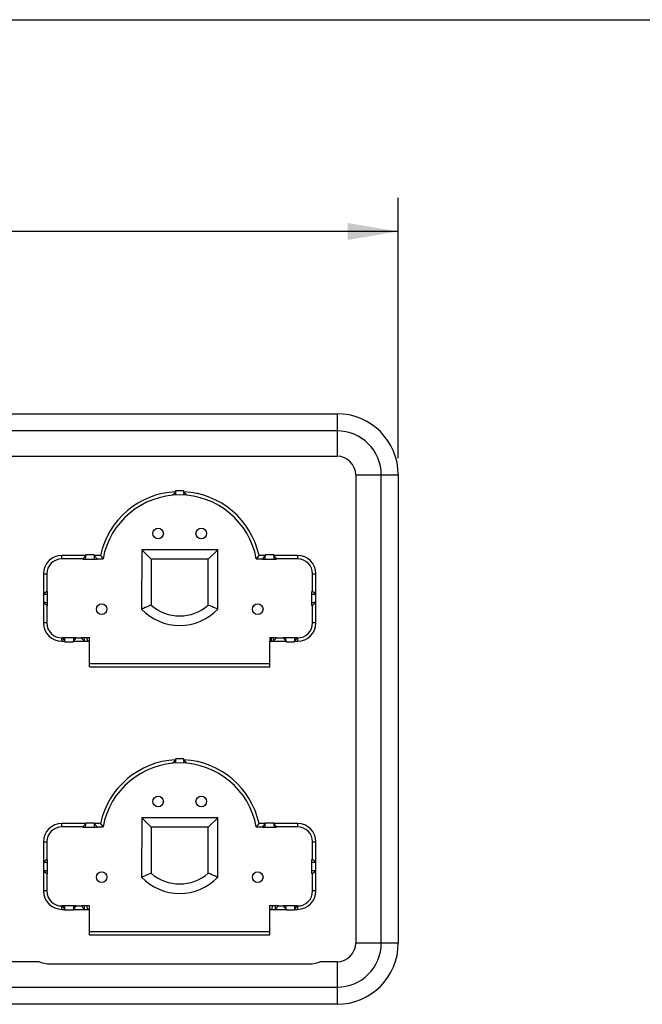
# Model space of a CAD drawing. Header units: inches. Extents: x 0 to 17, y 0 to 11.
# Tile 5 of 10: x 6.2 to 8.5, y 7.4 to 11. Entities that reach past the tile are written whole.
import ezdxf

# ---------------------------------------------------------------- set-up
doc = ezdxf.new("R2010")
doc.units = ezdxf.units.IN
doc.header["$LTSCALE"] = 0.935
doc.header["$MEASUREMENT"] = 0
doc.layers.get('0').update_dxf_attribs({"linetype": 'CONTINUOUS'})
doc.styles.get("Standard").update_dxf_attribs({"font": 'txt', "width": 0.8})
doc.dimstyles.new('DIMSTYLE_1', dxfattribs={"dimtxt": 0.15625, "dimasz": 0.1875, "dimexe": 0.125, "dimexo": 0.0625, "dimgap": 0.039062, "dimtad": 0, "dimtih": 1, "dimtoh": 1, "dimdec": 1, "dimlfac": 2.5, "dimzin": 4, "dimdsep": 46, "dimtxsty": 'Standard', "dimblk": '_FILLED', "dimblk1": '_FILLED', "dimblk2": '_FILLED', "dimcen": 0.09, "dimazin": 1, "dimtfac": 1, "dimtofl": 0, "dimtmove": 0, "dimatfit": 3, "dimldrblk": '_FILLED', "dimfxl": 1, "dimtolj": 1, "dimtzin": 4, "dimarcsym": 0})

# ---------------------------------------------------------------- blocks, each defined once
blk = doc.blocks.new('_FILLED')
at = {"color": 0, "linetype": 'ByBlock'}
blk.add_solid([(0, 0), (-1, 0.167), (-1, -0.167)], dxfattribs=at)
blk = doc.blocks.new('*D1')
at = {"color": 7, "linetype": 'Continuous', "transparency": 16777216}
for p, q in [((2.3868, 9.3773), (2.3868, 10.3411)), ((7.5964, 9.3773), (7.5964, 10.3411)), ((2.3868, 10.2161), (4.9916, 10.2161)), ((7.5964, 10.2161), (4.9916, 10.2161))]:
    blk.add_line(p, q, dxfattribs=at)
at = {"color": 7, "linetype": 'Continuous', "transparency": 16777216, "xscale": 0.1875, "yscale": 0.1875, "zscale": 0.1875, "rotation": 180}
blk.add_blockref('_FILLED', (2.3868, 10.2161), dxfattribs=at)
at = {"color": 7, "linetype": 'Continuous', "transparency": 16777216, "xscale": 0.1875, "yscale": 0.1875, "zscale": 0.1875}
blk.add_blockref('_FILLED', (7.5964, 10.2161), dxfattribs=at)
at = {"color": 7, "linetype": 'Continuous', "transparency": 16777216, "insert": (5.0006, 10.4114), "char_height": 0.15625, "width": 0.625, "attachment_point": 2, "line_spacing_factor": 0.9}
blk.add_mtext('330.8', dxfattribs=at)

msp = doc.modelspace()

# ---------------------------------------------------------------- linework, layer by layer
at = {"color": 7, "linetype": 'Continuous'}
for p, q in [((0, 11), (17, 11)), ((2.61365, 9.54165), (7.36956, 9.54165)), ((7.36956, 9.54165), (7.36956, 9.38416)), ((7.36956, 9.47842), (2.61365, 9.47842)), ((2.61365, 9.38416), (7.36956, 9.38416)), ((7.43893, 9.31479), (7.59642, 9.31479)), ((7.43893, 9.31479), (7.43893, 7.58251)), ((7.53319, 7.58251), (7.53319, 9.31479)), ((7.59642, 9.31479), (7.59642, 7.58251)), ((6.77113, 9.2563), (6.77113, 9.25292)), ((6.80264, 9.25292), (6.80263, 9.2563)), ((6.64605, 9.03836), (6.64604, 8.81836)), ((6.92771, 9.03836), (6.64605, 9.03836)), ((6.68113, 9.00328), (6.64605, 9.03836)), ((6.89264, 9.00328), (6.92771, 9.03836)), ((6.92772, 8.81836), (6.92771, 9.03836)), ((6.43885, 9.01694), (6.3507, 9.01694)), ((6.3507, 9.00456), (6.3507, 9.01694)), ((6.42854, 9.00456), (6.3507, 9.00456)), ((6.43885, 9.01694), (6.42854, 9.00456)), ((6.42854, 9.00456), (6.42854, 9.00298)), ((6.42854, 9.00298), (6.48066, 9.00298)), ((6.47035, 9.01873), (6.43885, 9.01873)), ((6.43885, 9.01873), (6.43885, 9.01694)), ((6.47035, 9.01694), (6.47035, 9.01873)), ((6.4931, 9.01694), (6.47035, 9.01693)), ((6.48066, 9.00456), (6.47035, 9.01693)), ((6.48066, 9.00456), (6.50323, 9.00456)), ((6.48066, 9.00298), (6.48066, 9.00456)), ((6.68113, 9.00328), (6.68112, 8.83322)), ((6.89264, 9.00328), (6.68113, 9.00328)), ((6.89265, 8.83322), (6.89264, 9.00328)), ((7.07053, 9.00456), (7.0931, 9.00456)), ((7.10342, 9.01694), (7.08067, 9.01694)), ((7.10342, 9.01694), (7.0931, 9.00456)), ((7.0931, 9.00456), (7.0931, 9.00298)), ((7.0931, 9.00298), (7.14523, 9.00298)), ((7.13491, 9.01873), (7.10342, 9.01873)), ((7.10342, 9.01873), (7.10342, 9.01694)), ((7.13492, 9.01694), (7.13491, 9.01873)), ((7.22307, 9.01694), (7.13491, 9.01694)), ((7.14523, 9.00456), (7.13492, 9.01693)), ((7.22307, 9.00456), (7.14523, 9.00456)), ((7.14523, 9.00298), (7.14523, 9.00456)), ((7.22307, 9.01694), (7.22307, 9.00456)), ((6.28238, 8.94862), (6.29476, 8.94862)), ((6.28238, 8.94862), (6.28238, 8.87385)), ((6.29476, 8.94862), (6.29476, 8.88416)), ((7.27901, 8.94862), (7.29139, 8.94862)), ((7.27901, 8.88416), (7.27901, 8.94862)), ((7.29139, 8.87385), (7.29139, 8.94862)), ((6.28234, 8.87385), (6.28229, 8.84235)), ((6.29476, 8.88416), (6.28238, 8.87385)), ((6.29791, 8.88416), (6.29476, 8.88416)), ((6.29791, 8.83204), (6.29791, 8.88416)), ((7.27901, 8.88416), (7.27586, 8.88416)), ((7.27586, 8.83204), (7.27586, 8.88416)), ((7.29139, 8.87385), (7.27901, 8.88416)), ((7.29147, 8.84235), (7.29143, 8.87385)), ((6.28238, 8.84235), (6.29476, 8.83204)), ((6.28238, 8.84235), (6.28238, 8.76759)), ((6.29476, 8.83204), (6.29791, 8.83204)), ((6.29476, 8.83204), (6.29476, 8.76759)), ((7.27586, 8.83204), (7.27901, 8.83204)), ((7.27901, 8.83204), (7.29139, 8.84235)), ((7.27901, 8.76759), (7.27901, 8.83204)), ((7.29139, 8.76759), (7.29139, 8.84235)), ((6.29476, 8.76759), (6.28238, 8.76759)), ((7.29139, 8.76759), (7.27901, 8.76759)), ((6.35137, 8.71164), (6.3507, 8.71164)), ((6.3507, 8.69926), (6.3507, 8.71164)), ((6.35137, 8.71322), (6.4035, 8.71322)), ((6.35137, 8.71322), (6.35137, 8.71164)), ((6.35137, 8.71164), (6.36168, 8.69927)), ((6.39318, 8.69927), (6.4035, 8.71164)), ((6.4035, 8.71164), (6.4035, 8.71322)), ((6.4035, 8.71164), (6.42153, 8.71164)), ((6.42153, 8.71322), (6.45302, 8.71322)), ((6.42153, 8.71164), (6.42153, 8.71322)), ((6.42153, 8.71164), (6.43392, 8.69926)), ((6.43392, 8.69926), (6.43392, 8.71322)), ((6.44347, 8.71322), (6.4439, 8.69926)), ((6.45302, 8.60478), (6.45302, 8.71322)), ((7.12074, 8.71322), (7.14551, 8.71322)), ((7.12074, 8.71322), (7.12074, 8.69979)), ((7.1265, 8.69926), (7.12692, 8.71322)), ((7.13311, 8.71322), (7.13311, 8.69926)), ((7.13311, 8.69926), (7.14551, 8.71164)), ((7.14551, 8.71322), (7.14551, 8.71164)), ((7.14551, 8.71164), (7.17027, 8.71164)), ((7.17027, 8.71322), (7.22239, 8.71322)), ((7.17027, 8.71164), (7.17027, 8.71322)), ((7.17027, 8.71164), (7.18058, 8.69927)), ((7.21208, 8.69927), (7.22239, 8.71164)), ((7.22239, 8.71164), (7.22239, 8.71322)), ((7.22307, 8.71164), (7.22239, 8.71164)), ((7.22307, 8.71164), (7.22307, 8.69926)), ((6.3507, 8.69926), (6.36168, 8.69927)), ((6.36168, 8.69927), (6.36169, 8.69747)), ((6.36169, 8.69747), (6.39318, 8.69747)), ((6.39318, 8.69926), (6.45302, 8.69926)), ((6.39318, 8.69747), (6.39318, 8.69926)), ((6.45302, 8.70009), (6.4439, 8.69926)), ((7.12074, 8.69926), (7.18058, 8.69926)), ((7.12074, 8.60478), (7.12074, 8.69926)), ((7.18058, 8.69926), (7.18058, 8.69747)), ((7.18058, 8.69747), (7.21208, 8.69747)), ((7.21208, 8.69927), (7.22307, 8.69926)), ((7.21208, 8.69747), (7.21208, 8.69927)), ((6.45302, 8.61716), (7.12074, 8.61716)), ((6.45302, 8.60478), (7.12074, 8.60478)), ((6.77113, 8.26417), (6.77113, 8.2608)), ((6.80264, 8.2608), (6.80263, 8.26417)), ((6.43885, 8.02481), (6.3507, 8.02481)), ((6.3507, 8.01243), (6.3507, 8.02481)), ((6.43885, 8.02481), (6.42854, 8.01243)), ((6.47035, 8.02661), (6.43885, 8.02661)), ((6.43885, 8.02661), (6.43885, 8.02481)), ((6.47035, 8.02481), (6.47035, 8.02661)), ((6.4931, 8.02481), (6.47035, 8.02481)), ((6.48066, 8.01243), (6.47035, 8.02481)), ((6.64605, 8.04623), (6.64604, 7.82623)), ((6.92771, 8.04623), (6.64605, 8.04623)), ((6.68113, 8.01115), (6.64605, 8.04623)), ((6.89264, 8.01115), (6.92771, 8.04623)), ((6.92772, 7.82623), (6.92771, 8.04623)), ((7.10342, 8.02481), (7.08067, 8.02481)), ((7.10342, 8.02481), (7.0931, 8.01243)), ((7.13491, 8.02661), (7.10342, 8.02661)), ((7.10342, 8.02661), (7.10342, 8.02481)), ((7.13492, 8.02481), (7.13491, 8.02661)), ((7.22307, 8.02481), (7.13491, 8.02481)), ((7.14523, 8.01243), (7.13492, 8.02481)), ((7.22307, 8.02481), (7.22307, 8.01243)), ((6.42854, 8.01243), (6.3507, 8.01243)), ((6.42854, 8.01243), (6.42854, 8.01086)), ((6.42854, 8.01086), (6.48066, 8.01086)), ((6.48066, 8.01243), (6.50323, 8.01243)), ((6.48066, 8.01086), (6.48066, 8.01243)), ((6.68113, 8.01115), (6.68112, 7.84109)), ((6.89264, 8.01115), (6.68113, 8.01115)), ((6.89265, 7.84109), (6.89264, 8.01115)), ((7.07053, 8.01243), (7.0931, 8.01243)), ((7.0931, 8.01243), (7.0931, 8.01086)), ((7.0931, 8.01086), (7.14523, 8.01086)), ((7.22307, 8.01243), (7.14523, 8.01243)), ((7.14523, 8.01086), (7.14523, 8.01243)), ((6.28238, 7.95649), (6.29476, 7.95649)), ((6.28238, 7.95649), (6.28238, 7.88172)), ((6.29476, 7.95649), (6.29476, 7.89204)), ((7.27901, 7.95649), (7.29139, 7.95649)), ((7.27901, 7.89204), (7.27901, 7.95649)), ((7.29139, 7.88172), (7.29139, 7.95649)), ((6.28234, 7.88172), (6.28229, 7.85023)), ((6.29476, 7.89204), (6.28238, 7.88172)), ((6.29791, 7.89204), (6.29476, 7.89204)), ((6.29791, 7.83991), (6.29791, 7.89204)), ((7.27901, 7.89204), (7.27586, 7.89204)), ((7.27586, 7.83991), (7.27586, 7.89204)), ((7.29139, 7.88172), (7.27901, 7.89204)), ((7.29147, 7.85023), (7.29143, 7.88172)), ((6.28238, 7.85023), (6.29476, 7.83991)), ((6.28238, 7.85023), (6.28238, 7.77546)), ((6.29476, 7.83991), (6.29791, 7.83991)), ((6.29476, 7.83991), (6.29476, 7.77546)), ((7.27586, 7.83991), (7.27901, 7.83991)), ((7.27901, 7.83991), (7.29139, 7.85023)), ((7.27901, 7.77546), (7.27901, 7.83991)), ((7.29139, 7.77546), (7.29139, 7.85023)), ((6.29476, 7.77546), (6.28238, 7.77546)), ((7.29139, 7.77546), (7.27901, 7.77546)), ((6.35137, 7.71952), (6.3507, 7.71952)), ((6.3507, 7.70714), (6.3507, 7.71952)), ((6.3507, 7.70714), (6.36168, 7.70714)), ((6.35137, 7.72109), (6.4035, 7.72109)), ((6.35137, 7.72109), (6.35137, 7.71952)), ((6.35137, 7.71952), (6.36168, 7.70714)), ((6.36168, 7.70714), (6.36169, 7.70535)), ((6.36169, 7.70535), (6.39318, 7.70535)), ((6.39318, 7.70714), (6.4035, 7.71952)), ((6.39318, 7.70714), (6.45302, 7.70714)), ((6.39318, 7.70535), (6.39318, 7.70714)), ((6.4035, 7.71952), (6.4035, 7.72109)), ((6.4035, 7.71952), (6.42153, 7.71952)), ((6.42153, 7.72109), (6.45302, 7.72109)), ((6.42153, 7.71952), (6.42153, 7.72109)), ((6.42153, 7.71952), (6.43392, 7.70714)), ((6.43392, 7.70714), (6.43392, 7.72109)), ((6.44347, 7.72109), (6.4439, 7.70714)), ((6.45302, 7.70797), (6.4439, 7.70714)), ((6.45302, 7.61265), (6.45302, 7.72109)), ((7.12074, 7.72109), (7.15224, 7.72109)), ((7.12074, 7.61265), (7.12074, 7.72109)), ((7.12987, 7.70714), (7.12074, 7.70797)), ((7.12074, 7.70714), (7.18058, 7.70714)), ((7.12987, 7.70714), (7.13029, 7.72109)), ((7.13984, 7.72109), (7.13984, 7.70714)), ((7.13984, 7.70714), (7.15224, 7.71952)), ((7.15224, 7.72109), (7.15224, 7.71952)), ((7.15224, 7.71952), (7.17027, 7.71952)), ((7.17027, 7.72109), (7.22239, 7.72109)), ((7.17027, 7.71952), (7.17027, 7.72109)), ((7.17027, 7.71952), (7.18058, 7.70714)), ((7.18058, 7.70714), (7.18058, 7.70535)), ((7.18058, 7.70535), (7.21208, 7.70535)), ((7.21208, 7.70714), (7.22239, 7.71952)), ((7.21208, 7.70714), (7.22307, 7.70714)), ((7.21208, 7.70535), (7.21208, 7.70714)), ((7.22239, 7.71952), (7.22239, 7.72109)), ((7.22307, 7.71952), (7.22239, 7.71952)), ((7.22307, 7.71952), (7.22307, 7.70714)), ((6.45302, 7.62503), (7.12074, 7.62503)), ((6.45302, 7.61265), (7.12074, 7.61265)), ((7.59642, 7.58251), (7.43893, 7.58251)), ((6.26554, 7.51314), (6.11137, 7.51314)), ((7.36956, 7.51314), (7.30822, 7.51314)), ((7.36956, 7.51314), (7.36956, 7.35565)), ((7.2672, 7.50377), (6.30657, 7.50377)), ((2.61365, 7.41888), (7.36956, 7.41888)), ((7.36956, 7.35565), (2.61365, 7.35565))]:
    msp.add_line(p, q, dxfattribs=at)
for centre in [(6.70688, 9.09829), (6.86688, 9.09829), (6.49791, 8.8182), (7.07586, 8.8182), (6.70688, 8.10616), (6.86688, 8.10616), (6.49791, 7.82607), (7.07586, 7.82607)]:
    msp.add_circle(centre, 0.01969, dxfattribs=at)
for centre, radius, start, end in [((7.36956, 9.31479), 0.22686, 0, 90), ((7.36956, 9.31479), 0.16363, 0, 90), ((7.36956, 9.31479), 0.06937, 0, 90), ((6.78688, 8.95259), 0.30412, 87.03176, 92.96824), ((6.78688, 8.95259), 0.30075, 93.00335, 167.64555), ((6.78688, 8.95259), 0.28837, 10.38222, 169.61778), ((7.59562, 8.59569), 1.05439, 141.44076, 142.34824), ((6.78688, 8.95259), 0.30075, 12.35445, 86.99665), ((5.97814, 8.59569), 1.05439, 37.65176, 38.55924), ((6.3507, 8.94862), 0.06832, 90, 180), ((6.3507, 8.94862), 0.05594, 90, 180), ((7.21746, 9.59971), 0.92969, 218.8176, 219.8037), ((6.35631, 9.59971), 0.92969, 320.1963, 321.1824), ((7.22307, 8.94862), 0.06832, 0, 90), ((7.22307, 8.94862), 0.05594, 0, 90), ((6.78688, 8.95259), 0.15949, 228.45857, 311.54143), ((6.78688, 8.95259), 0.19456, 223.62331, 316.37669), ((6.3507, 8.76759), 0.06832, 180, 270), ((6.3507, 8.76759), 0.05594, 180, 270), ((7.22307, 8.76759), 0.06832, 270, 360), ((7.22307, 8.76759), 0.05594, 270, 360), ((6.78688, 7.96046), 0.30075, 93.00335, 167.64555), ((6.78688, 7.96046), 0.28837, 10.38222, 169.61778), ((7.59562, 7.60357), 1.05439, 141.44076, 142.34824), ((6.78688, 7.96046), 0.30412, 87.03176, 92.96824), ((5.97814, 7.60357), 1.05439, 37.65176, 38.55924), ((6.78688, 7.96046), 0.30075, 12.35445, 86.99665), ((6.3507, 7.95649), 0.06832, 90, 180), ((7.21746, 8.60758), 0.92969, 218.8176, 219.8037), ((6.35631, 8.60758), 0.92969, 320.1963, 321.1824), ((7.22307, 7.95649), 0.06832, 0, 90), ((6.3507, 7.95649), 0.05594, 90, 180), ((7.22307, 7.95649), 0.05594, 0, 90), ((6.78688, 7.96046), 0.15949, 228.45857, 311.54143), ((6.78688, 7.96046), 0.19456, 223.62331, 316.37669), ((6.3507, 7.77546), 0.06832, 180, 270), ((6.3507, 7.77546), 0.05594, 180, 270), ((7.22307, 7.77546), 0.06832, 270, 360), ((7.22307, 7.77546), 0.05594, 270, 360), ((7.36956, 7.58251), 0.22686, 270, 360), ((7.36956, 7.58251), 0.16363, 270, 360), ((7.36956, 7.58251), 0.06937, 270, 360)]:
    msp.add_arc(centre, radius, start, end, dxfattribs=at)
for points, knots in [([(6.77113, 9.25292), (6.77111, 9.25129), (6.77105, 9.24833), (6.77094, 9.24484), (6.77079, 9.24267), (6.77071, 9.2415), (6.77059, 9.24094), (6.77053, 9.2405), (6.77045, 9.24049)], [0, 0, 0, 0, 0.3917769, 0.7136198, 0.8344461, 0.9236994, 0.9790608, 1, 1, 1, 1]), ([(6.80332, 9.24049), (6.80323, 9.2405), (6.80318, 9.24094), (6.80305, 9.2415), (6.80297, 9.24267), (6.80283, 9.24484), (6.80272, 9.24833), (6.80265, 9.25129), (6.80264, 9.25292)], [0, 0, 0, 0, 0.0209392, 0.0763007, 0.1655539, 0.2863808, 0.6082249, 1, 1, 1, 1]), ([(6.43816, 9.00298), (6.43826, 9.00298), (6.43831, 9.0035), (6.43845, 9.00412), (6.43853, 9.00545), (6.43863, 9.0071), (6.43871, 9.00919), (6.43881, 9.0125), (6.43884, 9.01512), (6.43885, 9.01694)], [0, 0, 0, 0, 0.0203682, 0.0765325, 0.1668351, 0.2889736, 0.4392297, 0.6115213, 1, 1, 1, 1]), ([(6.47035, 9.01693), (6.47036, 9.01512), (6.47039, 9.0125), (6.47048, 9.00919), (6.47056, 9.0071), (6.47067, 9.00545), (6.47075, 9.00412), (6.47088, 9.00349), (6.47094, 9.00298), (6.47103, 9.00298)], [0, 0, 0, 0, 0.3888871, 0.5611964, 0.7112102, 0.833237, 0.923518, 0.9796514, 1, 1, 1, 1]), ([(7.10273, 9.00298), (7.10283, 9.00298), (7.10288, 9.0035), (7.10301, 9.00412), (7.1031, 9.00545), (7.1032, 9.0071), (7.10328, 9.00919), (7.10337, 9.0125), (7.10341, 9.01512), (7.10342, 9.01694)], [0, 0, 0, 0, 0.0203682, 0.0765325, 0.1668351, 0.2889736, 0.4392297, 0.6115213, 1, 1, 1, 1]), ([(7.13492, 9.01693), (7.13493, 9.01512), (7.13496, 9.0125), (7.13505, 9.00919), (7.13513, 9.0071), (7.13523, 9.00545), (7.13532, 9.00412), (7.13545, 9.00349), (7.13551, 9.00298), (7.1356, 9.00298)], [0, 0, 0, 0, 0.3888871, 0.5611964, 0.7112102, 0.833237, 0.923518, 0.9796514, 1, 1, 1, 1]), ([(6.28238, 8.87385), (6.28436, 8.87385), (6.28725, 8.87387), (6.29091, 8.87396), (6.29324, 8.87404), (6.29511, 8.87415), (6.29662, 8.87423), (6.29732, 8.87438), (6.29791, 8.87443), (6.29791, 8.87454)], [0, 0, 0, 0, 0.3826382, 0.5550754, 0.70607, 0.8298679, 0.9220206, 0.9794925, 1, 1, 1, 1]), ([(7.27586, 8.87454), (7.27586, 8.87443), (7.27645, 8.87438), (7.27715, 8.87423), (7.27866, 8.87415), (7.28052, 8.87404), (7.28286, 8.87396), (7.28652, 8.87387), (7.2894, 8.87385), (7.29139, 8.87385)], [0, 0, 0, 0, 0.0205533, 0.0779806, 0.170133, 0.293937, 0.4449294, 0.6173729, 1, 1, 1, 1]), ([(6.29791, 8.84167), (6.29791, 8.84177), (6.29732, 8.84182), (6.29662, 8.84197), (6.29511, 8.84206), (6.29324, 8.84216), (6.29091, 8.84224), (6.28725, 8.84233), (6.28436, 8.84235), (6.28238, 8.84235)], [0, 0, 0, 0, 0.0205073, 0.07798, 0.1701424, 0.2939387, 0.444943, 0.6173812, 1, 1, 1, 1]), ([(6.68112, 8.83322), (6.6782, 8.83191), (6.66659, 8.82677), (6.65486, 8.82189), (6.64604, 8.81836)], [0, 0, 0, 0, 0.2517377, 1, 1, 1, 1]), ([(6.92772, 8.81836), (6.9248, 8.81953), (6.91303, 8.8243), (6.90135, 8.8293), (6.89265, 8.83322)], [0, 0, 0, 0, 0.2484013, 1, 1, 1, 1]), ([(7.29139, 8.84235), (7.2894, 8.84235), (7.28652, 8.84233), (7.28286, 8.84224), (7.28052, 8.84216), (7.27866, 8.84205), (7.27715, 8.84197), (7.27645, 8.84182), (7.27586, 8.84177), (7.27586, 8.84167)], [0, 0, 0, 0, 0.3826083, 0.5550535, 0.7060539, 0.8298543, 0.9220181, 0.9794484, 1, 1, 1, 1]), ([(6.36168, 8.69927), (6.36167, 8.70108), (6.36164, 8.7037), (6.36155, 8.70702), (6.36147, 8.7091), (6.36137, 8.71076), (6.36128, 8.71209), (6.36115, 8.71271), (6.36109, 8.71322), (6.361, 8.71322)], [0, 0, 0, 0, 0.3888964, 0.5611996, 0.7112159, 0.8332386, 0.9235181, 0.9796988, 1, 1, 1, 1]), ([(6.39387, 8.71322), (6.39377, 8.71322), (6.39372, 8.71271), (6.39359, 8.71208), (6.3935, 8.71075), (6.3934, 8.7091), (6.39332, 8.70701), (6.39323, 8.7037), (6.39319, 8.70108), (6.39318, 8.69927)], [0, 0, 0, 0, 0.0203209, 0.0765323, 0.1668334, 0.288968, 0.4392264, 0.6115125, 1, 1, 1, 1]), ([(7.18058, 8.69927), (7.18057, 8.70108), (7.18054, 8.7037), (7.18045, 8.70701), (7.18037, 8.7091), (7.18027, 8.71075), (7.18018, 8.71208), (7.18005, 8.71271), (7.17999, 8.71322), (7.1799, 8.71322)], [0, 0, 0, 0, 0.3884879, 0.5607742, 0.7110317, 0.8331655, 0.9234675, 0.9796795, 1, 1, 1, 1]), ([(7.21277, 8.71322), (7.21267, 8.71322), (7.21262, 8.71271), (7.21249, 8.71209), (7.2124, 8.71076), (7.2123, 8.7091), (7.21222, 8.70702), (7.21212, 8.7037), (7.21209, 8.70108), (7.21208, 8.69927)], [0, 0, 0, 0, 0.0203016, 0.0764817, 0.1667602, 0.2887838, 0.438801, 0.6111039, 1, 1, 1, 1]), ([(6.77113, 8.2608), (6.77111, 8.25917), (6.77105, 8.25621), (6.77094, 8.25271), (6.77079, 8.25054), (6.77071, 8.24938), (6.77059, 8.24881), (6.77053, 8.24837), (6.77045, 8.24837)], [0, 0, 0, 0, 0.3917769, 0.7136198, 0.8344461, 0.9236994, 0.9790608, 1, 1, 1, 1]), ([(6.80332, 8.24837), (6.80323, 8.24837), (6.80318, 8.24881), (6.80305, 8.24938), (6.80297, 8.25054), (6.80283, 8.25271), (6.80272, 8.25621), (6.80265, 8.25917), (6.80264, 8.2608)], [0, 0, 0, 0, 0.0209392, 0.0763007, 0.1655539, 0.2863808, 0.6082249, 1, 1, 1, 1]), ([(6.43816, 8.01086), (6.43826, 8.01086), (6.43831, 8.01137), (6.43845, 8.01199), (6.43853, 8.01332), (6.43863, 8.01498), (6.43871, 8.01707), (6.43881, 8.02038), (6.43884, 8.023), (6.43885, 8.02481)], [0, 0, 0, 0, 0.0203682, 0.0765325, 0.1668351, 0.2889736, 0.4392297, 0.6115213, 1, 1, 1, 1]), ([(6.47035, 8.02481), (6.47036, 8.02299), (6.47039, 8.02037), (6.47048, 8.01706), (6.47056, 8.01498), (6.47067, 8.01332), (6.47075, 8.01199), (6.47088, 8.01137), (6.47094, 8.01086), (6.47103, 8.01086)], [0, 0, 0, 0, 0.3888871, 0.5611964, 0.7112102, 0.833237, 0.923518, 0.9796514, 1, 1, 1, 1]), ([(7.10273, 8.01086), (7.10283, 8.01086), (7.10288, 8.01137), (7.10301, 8.01199), (7.1031, 8.01332), (7.1032, 8.01498), (7.10328, 8.01707), (7.10337, 8.02038), (7.10341, 8.023), (7.10342, 8.02481)], [0, 0, 0, 0, 0.0203682, 0.0765325, 0.1668351, 0.2889736, 0.4392297, 0.6115213, 1, 1, 1, 1]), ([(7.13492, 8.02481), (7.13493, 8.02299), (7.13496, 8.02037), (7.13505, 8.01706), (7.13513, 8.01498), (7.13523, 8.01332), (7.13532, 8.01199), (7.13545, 8.01137), (7.13551, 8.01086), (7.1356, 8.01086)], [0, 0, 0, 0, 0.3888871, 0.5611964, 0.7112102, 0.833237, 0.923518, 0.9796514, 1, 1, 1, 1]), ([(6.28238, 7.88172), (6.28436, 7.88172), (6.28725, 7.88175), (6.29091, 7.88183), (6.29324, 7.88191), (6.29511, 7.88202), (6.29662, 7.88211), (6.29732, 7.88226), (6.29791, 7.8823), (6.29791, 7.88241)], [0, 0, 0, 0, 0.3826382, 0.5550754, 0.70607, 0.8298679, 0.9220206, 0.9794925, 1, 1, 1, 1]), ([(7.27586, 7.88241), (7.27586, 7.8823), (7.27645, 7.88226), (7.27715, 7.88211), (7.27866, 7.88202), (7.28052, 7.88191), (7.28286, 7.88183), (7.28652, 7.88175), (7.2894, 7.88172), (7.29139, 7.88172)], [0, 0, 0, 0, 0.0205533, 0.0779806, 0.170133, 0.293937, 0.4449294, 0.6173729, 1, 1, 1, 1]), ([(6.29791, 7.84954), (6.29791, 7.84965), (6.29732, 7.84969), (6.29662, 7.84984), (6.29511, 7.84993), (6.29324, 7.85004), (6.29091, 7.85012), (6.28725, 7.8502), (6.28436, 7.85023), (6.28238, 7.85023)], [0, 0, 0, 0, 0.0205073, 0.07798, 0.1701424, 0.2939387, 0.444943, 0.6173812, 1, 1, 1, 1]), ([(6.68112, 7.84109), (6.6782, 7.83978), (6.66659, 7.83464), (6.65486, 7.82976), (6.64604, 7.82623)], [0, 0, 0, 0, 0.2517377, 1, 1, 1, 1]), ([(6.92772, 7.82623), (6.9248, 7.8274), (6.91303, 7.83218), (6.90135, 7.83718), (6.89265, 7.84109)], [0, 0, 0, 0, 0.2484013, 1, 1, 1, 1]), ([(7.29139, 7.85023), (7.2894, 7.85023), (7.28652, 7.8502), (7.28286, 7.85012), (7.28052, 7.85004), (7.27866, 7.84993), (7.27715, 7.84984), (7.27645, 7.84969), (7.27586, 7.84965), (7.27586, 7.84954)], [0, 0, 0, 0, 0.3826083, 0.5550535, 0.7060539, 0.8298543, 0.9220181, 0.9794484, 1, 1, 1, 1]), ([(6.36168, 7.70714), (6.36167, 7.70896), (6.36164, 7.71158), (6.36155, 7.71489), (6.36147, 7.71697), (6.36137, 7.71863), (6.36128, 7.71996), (6.36115, 7.72058), (6.36109, 7.72109), (6.361, 7.72109)], [0, 0, 0, 0, 0.3888964, 0.5611996, 0.7112159, 0.8332386, 0.9235181, 0.9796988, 1, 1, 1, 1]), ([(6.39387, 7.72109), (6.39377, 7.72109), (6.39372, 7.72058), (6.39359, 7.71996), (6.3935, 7.71863), (6.3934, 7.71697), (6.39332, 7.71488), (6.39323, 7.71157), (6.39319, 7.70895), (6.39318, 7.70714)], [0, 0, 0, 0, 0.0203209, 0.0765323, 0.1668334, 0.288968, 0.4392264, 0.6115125, 1, 1, 1, 1]), ([(7.18058, 7.70714), (7.18057, 7.70895), (7.18054, 7.71157), (7.18045, 7.71488), (7.18037, 7.71697), (7.18027, 7.71863), (7.18018, 7.71996), (7.18005, 7.72058), (7.17999, 7.72109), (7.1799, 7.72109)], [0, 0, 0, 0, 0.3884879, 0.5607742, 0.7110317, 0.8331655, 0.9234675, 0.9796795, 1, 1, 1, 1]), ([(7.21277, 7.72109), (7.21267, 7.72109), (7.21262, 7.72058), (7.21249, 7.71996), (7.2124, 7.71863), (7.2123, 7.71697), (7.21222, 7.71489), (7.21212, 7.71158), (7.21209, 7.70896), (7.21208, 7.70714)], [0, 0, 0, 0, 0.0203016, 0.0764817, 0.1667602, 0.2887838, 0.438801, 0.6111039, 1, 1, 1, 1])]:
    msp.add_open_spline(points, degree=3, knots=knots, dxfattribs=at)
for points in [[(6.30657, 7.50377), (6.29254, 7.50378), (6.27818, 7.50706), (6.26554, 7.51314)], [(7.30822, 7.51314), (7.29558, 7.50706), (7.28123, 7.50378), (7.2672, 7.50377)]]:
    msp.add_open_spline(points, degree=3, dxfattribs=at)

# ---------------------------------------------------------------- dimensions: what is measured, and where the dimension line sits
dim = msp.add_linear_dim(base=(2.3868, 10.21614), p1=(7.59642, 9.31479), p2=(2.3868, 9.31479), angle=180, dimstyle='DIMSTYLE_1', override={"dimtad": 1, "dimtih": 0, "dimtoh": 0}, dxfattribs=at)
dim.commit()
dim.dimension.update_dxf_attribs({"geometry": '*D1', "text_midpoint": (5.00451, 10.21614), "dimtype": 160})

doc.saveas('drawing.dxf')
